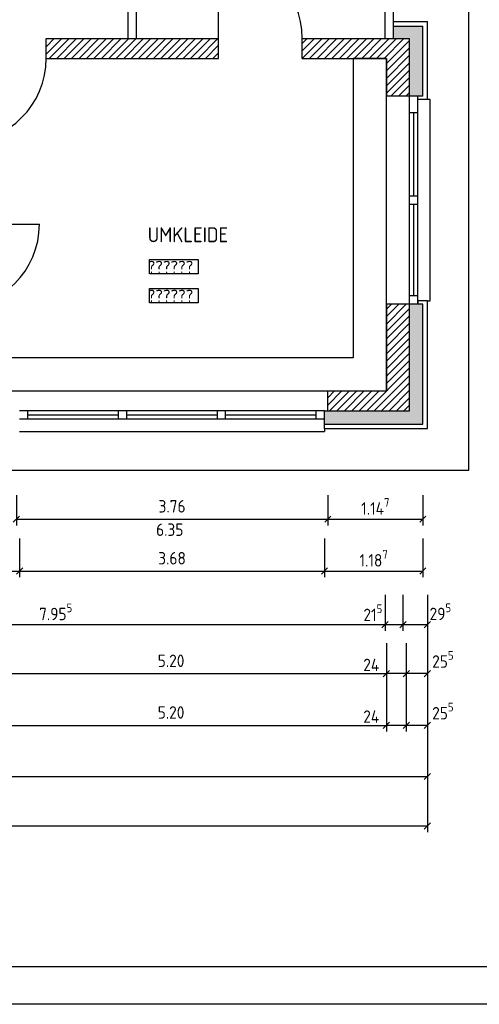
# Model space of a CAD drawing. Header units: metres. Extents: x 0 to 65.5, y 0 to 40.4.
# Tile 8 of 13: x 37.5 to 43, y 0 to 11.9. Entities that reach past the tile are written whole.
import ezdxf

# ---------------------------------------------------------------- set-up
doc = ezdxf.new("R2010")
doc.units = ezdxf.units.M
doc.header["$LTSCALE"] = 0.015
doc.header["$PDMODE"] = 35
for name, color, linetype in [('BEM', 7, 'Continuous'), ('FENSTER', 4, 'Continuous'), ('MOEBEL', 30, 'Continuous'), ('RAHMEN', 7, 'Continuous'), ('SCHRAFFUR', 8, 'Continuous'), ('SONSTIGES', 7, 'Continuous'), ('TEXT', 7, 'Continuous'), ('TUEREN', 35, 'Continuous'), ('UNKLAR', 1, 'Continuous'), ('WAND', 62, 'Continuous')]:
    doc.layers.add(name, color=color, linetype=linetype)
doc.styles.add('ISOCP', font='isocp.shx', dxfattribs={"height": 0.15})
doc.dimstyles.new('METER_2S', dxfattribs={"dimtxt": 0.24, "dimasz": 0.12, "dimexe": 0.12, "dimexo": 0.12, "dimgap": 0.08, "dimtad": 1, "dimdec": 0, "dimlfac": 100, "dimzin": 5, "dimdsep": 46, "dimtxsty": 'ISOCP', "dimblk1": 'OBLIQUE', "dimblk2": 'OBLIQUE', "dimsah": 1, "dimcen": 0, "dimclrd": 256, "dimclre": 256, "dimclrt": 256, "dimadec": 0, "dimazin": 0, "dimtfac": 1, "dimtdec": 0, "dimtofl": 0, "dimtmove": 2, "dimatfit": 3, "dimldrblk": 'DOT', "dimfxl": 0, "dimtolj": 1, "dimtzin": 0, "dimlwd": -1, "dimlwe": -1, "dimarcsym": 0})
pattern_1 = [(45, (-966.651474, 144.88069), (-0.0449012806, 0.0449012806), [])]

# ---------------------------------------------------------------- blocks, each defined once
blk = doc.blocks.new('_OBLIQUE')
at = {"color": 0, "linetype": 'ByBlock'}
blk.add_line((-0.5, -0.5), (0.5, 0.5), dxfattribs=at)
blk = doc.blocks.new('*D55')
at = {"layer": 'BEM'}
for p, q in [((8.963, 4.94), (8.963, 2.075)), ((42.418, 4.94), (42.418, 2.075)), ((42.418, 2.15), (8.963, 2.15))]:
    blk.add_line(p, q, dxfattribs=at)
at = {"layer": 'DEFPOINTS', "color": 0}
for p in [(8.963, 5.015), (42.418, 5.015), (8.963, 2.15)]:
    blk.add_point(p, dxfattribs=at)
at = {"layer": 'BEM', "xscale": 0.075, "yscale": 0.075, "zscale": 0.075, "rotation": 180}
blk.add_blockref('_OBLIQUE', (8.963, 2.15), dxfattribs=at)
at = {"layer": 'BEM', "xscale": 0.075, "yscale": 0.075, "zscale": 0.075}
blk.add_blockref('_OBLIQUE', (42.418, 2.15), dxfattribs=at)
at = {"layer": 'BEM', "insert": (25.691, 2.305), "char_height": 0.15, "attachment_point": 5, "style": 'ISOCP'}
blk.add_mtext('\\A1;33.45\\H0.7X;\\S5^ ;', dxfattribs=at)
blk = doc.blocks.new('_Dot')
at = {"color": 0, "linetype": 'ByBlock', "lineweight": -2}
blk.add_line((-0.5, 0), (-1, 0), dxfattribs=at)
at = {"color": 0, "linetype": 'ByBlock', "const_width": 0.5}
blk.add_lwpolyline([(-0.25, 0, 1), (0.25, 0, 1)], format="xyb", close=True, dxfattribs=at)
blk = doc.blocks.new('*D56')
at = {"layer": 'BEM'}
for p, q in [((42.123, 4.94), (42.123, 4.503)), ((42.418, 4.94), (42.418, 4.503)), ((42.418, 4.578), (42.123, 4.578))]:
    blk.add_line(p, q, dxfattribs=at)
at = {"layer": 'DEFPOINTS', "color": 0}
for p in [(42.123, 5.015), (42.418, 5.015), (42.123, 4.578)]:
    blk.add_point(p, dxfattribs=at)
at = {"layer": 'BEM', "xscale": 0.075, "yscale": 0.075, "zscale": 0.075, "rotation": 180}
blk.add_blockref('_OBLIQUE', (42.123, 4.578), dxfattribs=at)
at = {"layer": 'BEM', "xscale": 0.075, "yscale": 0.075, "zscale": 0.075}
blk.add_blockref('_OBLIQUE', (42.418, 4.578), dxfattribs=at)
at = {"layer": 'BEM', "insert": (42.575, 4.734), "char_height": 0.15, "attachment_point": 5, "style": 'ISOCP'}
blk.add_mtext('\\A1;29\\H0.7X;\\S5^ ;', dxfattribs=at)
blk = doc.blocks.new('*D57')
at = {"layer": 'BEM'}
for p, q in [((41.908, 4.94), (41.908, 4.503)), ((42.123, 4.94), (42.123, 4.503)), ((42.123, 4.578), (41.908, 4.578))]:
    blk.add_line(p, q, dxfattribs=at)
at = {"layer": 'DEFPOINTS', "color": 0}
for p in [(41.908, 5.015), (42.123, 5.015), (41.908, 4.578)]:
    blk.add_point(p, dxfattribs=at)
at = {"layer": 'BEM', "xscale": 0.075, "yscale": 0.075, "zscale": 0.075, "rotation": 180}
blk.add_blockref('_OBLIQUE', (41.908, 4.578), dxfattribs=at)
at = {"layer": 'BEM', "xscale": 0.075, "yscale": 0.075, "zscale": 0.075}
blk.add_blockref('_OBLIQUE', (42.123, 4.578), dxfattribs=at)
at = {"layer": 'BEM', "insert": (41.76, 4.722), "char_height": 0.15, "attachment_point": 5, "style": 'ISOCP'}
blk.add_mtext('\\A1;21\\H0.7X;\\S5^ ;', dxfattribs=at)
blk = doc.blocks.new('*D58')
at = {"layer": 'BEM'}
for p, q in [((33.953, 4.94), (33.953, 4.503)), ((41.908, 4.94), (41.908, 4.503)), ((41.908, 4.578), (33.953, 4.578))]:
    blk.add_line(p, q, dxfattribs=at)
at = {"layer": 'DEFPOINTS', "color": 0}
for p in [(33.953, 5.015), (41.908, 5.015), (33.953, 4.578)]:
    blk.add_point(p, dxfattribs=at)
at = {"layer": 'BEM', "xscale": 0.075, "yscale": 0.075, "zscale": 0.075, "rotation": 180}
blk.add_blockref('_OBLIQUE', (33.953, 4.578), dxfattribs=at)
at = {"layer": 'BEM', "xscale": 0.075, "yscale": 0.075, "zscale": 0.075}
blk.add_blockref('_OBLIQUE', (41.908, 4.578), dxfattribs=at)
at = {"layer": 'BEM', "insert": (37.931, 4.733), "char_height": 0.15, "attachment_point": 5, "style": 'ISOCP'}
blk.add_mtext('\\A1;7.95\\H0.7X;\\S5^ ;', dxfattribs=at)
blk = doc.blocks.new('*D106')
at = {"layer": 'BEM'}
for p, q in [((35.676, 5.618), (35.676, 5.15)), ((37.496, 5.618), (37.496, 5.15)), ((35.676, 5.225), (37.496, 5.225))]:
    blk.add_line(p, q, dxfattribs=at)
at = {"layer": 'DEFPOINTS', "color": 0}
for p in [(35.676, 5.693), (37.496, 5.693), (37.496, 5.225)]:
    blk.add_point(p, dxfattribs=at)
at = {"layer": 'BEM', "xscale": 0.075, "yscale": 0.075, "zscale": 0.075, "rotation": 180}
blk.add_blockref('_OBLIQUE', (35.676, 5.225), dxfattribs=at)
at = {"layer": 'BEM', "xscale": 0.075, "yscale": 0.075, "zscale": 0.075}
blk.add_blockref('_OBLIQUE', (37.496, 5.225), dxfattribs=at)
at = {"layer": 'BEM', "insert": (36.586, 5.38), "char_height": 0.15, "attachment_point": 5, "style": 'ISOCP'}
blk.add_mtext('\\A1;1.82', dxfattribs=at)
blk = doc.blocks.new('*D107')
at = {"layer": 'BEM'}
for p, q in [((37.496, 5.618), (37.496, 5.15)), ((41.176, 5.618), (41.176, 5.15)), ((37.496, 5.225), (41.176, 5.225))]:
    blk.add_line(p, q, dxfattribs=at)
at = {"layer": 'DEFPOINTS', "color": 0}
for p in [(37.496, 5.693), (41.176, 5.693), (41.176, 5.225)]:
    blk.add_point(p, dxfattribs=at)
at = {"layer": 'BEM', "xscale": 0.075, "yscale": 0.075, "zscale": 0.075, "rotation": 180}
blk.add_blockref('_OBLIQUE', (37.496, 5.225), dxfattribs=at)
at = {"layer": 'BEM', "xscale": 0.075, "yscale": 0.075, "zscale": 0.075}
blk.add_blockref('_OBLIQUE', (41.176, 5.225), dxfattribs=at)
at = {"layer": 'BEM', "insert": (39.336, 5.38), "char_height": 0.15, "attachment_point": 5, "style": 'ISOCP'}
blk.add_mtext('\\A1;3.68', dxfattribs=at)
blk = doc.blocks.new('*D108')
at = {"layer": 'BEM'}
for p, q in [((41.176, 5.618), (41.176, 5.15)), ((42.363, 5.618), (42.363, 5.15)), ((41.176, 5.225), (42.363, 5.225))]:
    blk.add_line(p, q, dxfattribs=at)
at = {"layer": 'DEFPOINTS', "color": 0}
for p in [(41.176, 5.693), (42.363, 5.693), (42.363, 5.225)]:
    blk.add_point(p, dxfattribs=at)
at = {"layer": 'BEM', "xscale": 0.075, "yscale": 0.075, "zscale": 0.075, "rotation": 180}
blk.add_blockref('_OBLIQUE', (41.176, 5.225), dxfattribs=at)
at = {"layer": 'BEM', "xscale": 0.075, "yscale": 0.075, "zscale": 0.075}
blk.add_blockref('_OBLIQUE', (42.363, 5.225), dxfattribs=at)
at = {"layer": 'BEM', "insert": (41.77, 5.38), "char_height": 0.15, "attachment_point": 5, "style": 'ISOCP'}
blk.add_mtext('\\A1;1.18\\H0.7X;\\S7^ ;', dxfattribs=at)
blk = doc.blocks.new('*D114')
at = {"layer": 'BEM'}
for p, q in [((37.456, 6.14), (37.456, 5.776)), ((41.216, 6.14), (41.216, 5.776)), ((37.456, 5.851), (41.216, 5.851))]:
    blk.add_line(p, q, dxfattribs=at)
at = {"layer": 'DEFPOINTS', "color": 0}
for p in [(37.456, 6.215), (41.216, 6.215), (41.216, 5.851)]:
    blk.add_point(p, dxfattribs=at)
at = {"layer": 'BEM', "xscale": 0.075, "yscale": 0.075, "zscale": 0.075, "rotation": 180}
blk.add_blockref('_OBLIQUE', (37.456, 5.851), dxfattribs=at)
at = {"layer": 'BEM', "xscale": 0.075, "yscale": 0.075, "zscale": 0.075}
blk.add_blockref('_OBLIQUE', (41.216, 5.851), dxfattribs=at)
at = {"layer": 'BEM', "insert": (39.336, 6.006), "char_height": 0.15, "attachment_point": 5, "style": 'ISOCP'}
blk.add_mtext('\\A1;3.76', dxfattribs=at)
blk = doc.blocks.new('*D115')
at = {"layer": 'BEM'}
for p, q in [((41.216, 6.14), (41.216, 5.776)), ((42.363, 6.14), (42.363, 5.776)), ((41.216, 5.851), (42.363, 5.851))]:
    blk.add_line(p, q, dxfattribs=at)
at = {"layer": 'DEFPOINTS', "color": 0}
for p in [(41.216, 6.215), (42.363, 6.215), (42.363, 5.851)]:
    blk.add_point(p, dxfattribs=at)
at = {"layer": 'BEM', "xscale": 0.075, "yscale": 0.075, "zscale": 0.075, "rotation": 180}
blk.add_blockref('_OBLIQUE', (41.216, 5.851), dxfattribs=at)
at = {"layer": 'BEM', "xscale": 0.075, "yscale": 0.075, "zscale": 0.075}
blk.add_blockref('_OBLIQUE', (42.363, 5.851), dxfattribs=at)
at = {"layer": 'BEM', "insert": (41.79, 6.006), "char_height": 0.15, "attachment_point": 5, "style": 'ISOCP'}
blk.add_mtext('\\A1;1.14\\H0.7X;\\S7^ ;', dxfattribs=at)
blk = doc.blocks.new('*D117')
at = {"layer": 'BEM'}
for p, q in [((42.164, 4.355), (42.164, 3.913)), ((42.418, 4.355), (42.418, 3.913)), ((42.418, 3.988), (42.164, 3.988))]:
    blk.add_line(p, q, dxfattribs=at)
at = {"layer": 'DEFPOINTS', "color": 0}
for p in [(42.164, 4.43), (42.418, 4.43), (42.164, 3.988)]:
    blk.add_point(p, dxfattribs=at)
at = {"layer": 'BEM', "xscale": 0.075, "yscale": 0.075, "zscale": 0.075, "rotation": 180}
blk.add_blockref('_OBLIQUE', (42.164, 3.988), dxfattribs=at)
at = {"layer": 'BEM', "xscale": 0.075, "yscale": 0.075, "zscale": 0.075}
blk.add_blockref('_OBLIQUE', (42.418, 3.988), dxfattribs=at)
at = {"layer": 'BEM', "insert": (42.606, 4.16), "char_height": 0.15, "attachment_point": 5, "style": 'ISOCP'}
blk.add_mtext('\\A1;25\\H0.7X;\\S5^ ;', dxfattribs=at)
blk = doc.blocks.new('*D118')
at = {"layer": 'BEM'}
for p, q in [((41.924, 4.355), (41.924, 3.913)), ((42.164, 4.355), (42.164, 3.913)), ((42.164, 3.988), (41.924, 3.988))]:
    blk.add_line(p, q, dxfattribs=at)
at = {"layer": 'DEFPOINTS', "color": 0}
for p in [(41.924, 4.43), (42.164, 4.43), (41.924, 3.988)]:
    blk.add_point(p, dxfattribs=at)
at = {"layer": 'BEM', "xscale": 0.075, "yscale": 0.075, "zscale": 0.075, "rotation": 180}
blk.add_blockref('_OBLIQUE', (41.924, 3.988), dxfattribs=at)
at = {"layer": 'BEM', "xscale": 0.075, "yscale": 0.075, "zscale": 0.075}
blk.add_blockref('_OBLIQUE', (42.164, 3.988), dxfattribs=at)
at = {"layer": 'BEM', "insert": (41.741, 4.093), "char_height": 0.15, "attachment_point": 5, "style": 'ISOCP'}
blk.add_mtext('\\A1;24', dxfattribs=at)
blk = doc.blocks.new('*D123')
at = {"layer": 'BEM'}
for p, q in [((36.724, 4.355), (36.724, 3.289)), ((41.924, 4.355), (41.924, 3.289)), ((36.724, 3.364), (41.924, 3.364))]:
    blk.add_line(p, q, dxfattribs=at)
at = {"layer": 'DEFPOINTS', "color": 0}
for p in [(36.724, 4.43), (41.924, 4.43), (41.924, 3.364)]:
    blk.add_point(p, dxfattribs=at)
at = {"layer": 'BEM', "xscale": 0.075, "yscale": 0.075, "zscale": 0.075, "rotation": 180}
blk.add_blockref('_OBLIQUE', (36.724, 3.364), dxfattribs=at)
at = {"layer": 'BEM', "xscale": 0.075, "yscale": 0.075, "zscale": 0.075}
blk.add_blockref('_OBLIQUE', (41.924, 3.364), dxfattribs=at)
at = {"layer": 'BEM', "insert": (39.324, 3.52), "char_height": 0.15, "attachment_point": 5, "style": 'ISOCP'}
blk.add_mtext('\\A1;5.20', dxfattribs=at)
blk = doc.blocks.new('*D124')
at = {"layer": 'BEM'}
for p, q in [((42.164, 4.356), (42.164, 3.289)), ((42.418, 3.732), (42.418, 3.289)), ((42.418, 3.364), (42.164, 3.364))]:
    blk.add_line(p, q, dxfattribs=at)
at = {"layer": 'DEFPOINTS', "color": 0}
for p in [(42.164, 4.431), (42.418, 3.807), (42.164, 3.364)]:
    blk.add_point(p, dxfattribs=at)
at = {"layer": 'BEM', "xscale": 0.075, "yscale": 0.075, "zscale": 0.075, "rotation": 180}
blk.add_blockref('_OBLIQUE', (42.164, 3.364), dxfattribs=at)
at = {"layer": 'BEM', "xscale": 0.075, "yscale": 0.075, "zscale": 0.075}
blk.add_blockref('_OBLIQUE', (42.418, 3.364), dxfattribs=at)
at = {"layer": 'BEM', "insert": (42.606, 3.537), "char_height": 0.15, "attachment_point": 5, "style": 'ISOCP'}
blk.add_mtext('\\A1;25\\H0.7X;\\S5^ ;', dxfattribs=at)
blk = doc.blocks.new('*D125')
at = {"layer": 'BEM'}
for p, q in [((41.924, 4.356), (41.924, 3.289)), ((42.164, 4.356), (42.164, 3.289)), ((42.164, 3.364), (41.924, 3.364))]:
    blk.add_line(p, q, dxfattribs=at)
at = {"layer": 'DEFPOINTS', "color": 0}
for p in [(41.924, 4.431), (42.164, 4.431), (41.924, 3.364)]:
    blk.add_point(p, dxfattribs=at)
at = {"layer": 'BEM', "xscale": 0.075, "yscale": 0.075, "zscale": 0.075, "rotation": 180}
blk.add_blockref('_OBLIQUE', (41.924, 3.364), dxfattribs=at)
at = {"layer": 'BEM', "xscale": 0.075, "yscale": 0.075, "zscale": 0.075}
blk.add_blockref('_OBLIQUE', (42.164, 3.364), dxfattribs=at)
at = {"layer": 'BEM', "insert": (41.741, 3.47), "char_height": 0.15, "attachment_point": 5, "style": 'ISOCP'}
blk.add_mtext('\\A1;24', dxfattribs=at)
blk = doc.blocks.new('*D134')
at = {"layer": 'BEM'}
for p, q in [((36.724, 4.35), (36.724, 3.913)), ((41.924, 4.298), (41.924, 3.913)), ((36.724, 3.988), (41.924, 3.988))]:
    blk.add_line(p, q, dxfattribs=at)
at = {"layer": 'DEFPOINTS', "color": 0}
for p in [(36.724, 4.425), (41.924, 4.373), (41.924, 3.988)]:
    blk.add_point(p, dxfattribs=at)
at = {"layer": 'BEM', "xscale": 0.075, "yscale": 0.075, "zscale": 0.075, "rotation": 180}
blk.add_blockref('_OBLIQUE', (36.724, 3.988), dxfattribs=at)
at = {"layer": 'BEM', "xscale": 0.075, "yscale": 0.075, "zscale": 0.075}
blk.add_blockref('_OBLIQUE', (41.924, 3.988), dxfattribs=at)
at = {"layer": 'BEM', "insert": (39.324, 4.143), "char_height": 0.15, "attachment_point": 5, "style": 'ISOCP'}
blk.add_mtext('\\A1;5.20', dxfattribs=at)
blk = doc.blocks.new('*D177')
at = {"layer": 'BEM'}
for p, q in [((43.636, 8.443), (44.12, 8.443)), ((44.045, 6.998), (44.045, 8.443)), ((43.636, 6.998), (44.12, 6.998))]:
    blk.add_line(p, q, dxfattribs=at)
at = {"layer": 'DEFPOINTS', "color": 0}
for p in [(43.561, 8.443), (44.045, 8.443), (43.561, 6.998)]:
    blk.add_point(p, dxfattribs=at)
at = {"layer": 'BEM', "xscale": 0.075, "yscale": 0.075, "zscale": 0.075}
for p, rotation in [((44.045, 8.443), 90), ((44.045, 6.998), 270)]:
    blk.add_blockref('_OBLIQUE', p, dxfattribs=dict(at, rotation=rotation))
at = {"layer": 'BEM', "insert": (43.89, 7.72), "char_height": 0.15, "attachment_point": 5, "rotation": 90, "style": 'ISOCP'}
blk.add_mtext('\\A1;1.44\\H0.7X;\\S5^ ;', dxfattribs=at)
blk = doc.blocks.new('*D182')
at = {"layer": 'BEM'}
for p, q in [((28.504, 4.35), (28.504, 2.673)), ((42.418, 4.35), (42.418, 2.673)), ((28.504, 2.748), (42.418, 2.748))]:
    blk.add_line(p, q, dxfattribs=at)
at = {"layer": 'DEFPOINTS', "color": 0}
for p in [(28.504, 4.425), (42.418, 4.425), (42.418, 2.748)]:
    blk.add_point(p, dxfattribs=at)
at = {"layer": 'BEM', "xscale": 0.075, "yscale": 0.075, "zscale": 0.075, "rotation": 180}
blk.add_blockref('_OBLIQUE', (28.504, 2.748), dxfattribs=at)
at = {"layer": 'BEM', "xscale": 0.075, "yscale": 0.075, "zscale": 0.075}
blk.add_blockref('_OBLIQUE', (42.418, 2.748), dxfattribs=at)
at = {"layer": 'BEM', "insert": (35.461, 2.903), "char_height": 0.15, "attachment_point": 5, "style": 'ISOCP'}
blk.add_mtext('\\A1;13.91', dxfattribs=at)

msp = doc.modelspace()

# ---------------------------------------------------------------- hatches: boundary and pattern name
at = {"layer": 'SCHRAFFUR'}
for points in [[(42.363, 11.798), (42.008, 11.798), (42.008, 11.648), (42.203, 11.648), (42.203, 10.953), (42.363, 10.953)], [(42.363, 8.443), (42.203, 8.443), (42.203, 7.158), (41.176, 7.158), (41.176, 6.998), (42.363, 6.998)]]:
    msp.add_hatch(color=256, dxfattribs=at).paths.add_polyline_path(points)
h = msp.add_hatch(dxfattribs=at)
h.set_pattern_fill('ANSI31', color=256, scale=0.02, style=0)
h.set_pattern_definition(pattern_1)
h.paths.add_polyline_path([(37.816, 11.648), (37.816, 11.408), (39.898, 11.408), (39.898, 11.648)])
h = msp.add_hatch(dxfattribs=at)
h.set_pattern_fill('ANSI31', color=256, scale=0.02, style=0)
h.set_pattern_definition(pattern_1)
h.paths.add_polyline_path([(41.924, 11.408), (41.924, 10.953), (42.203, 10.953), (42.203, 11.648), (40.908, 11.648), (40.908, 11.408)])
h = msp.add_hatch(dxfattribs=at)
h.set_pattern_fill('ANSI31', color=256, scale=0.02, style=0)
h.set_pattern_definition(pattern_1)
h.paths.add_polyline_path([(41.924, 7.398), (41.216, 7.398), (41.216, 7.158), (42.203, 7.158), (42.203, 8.443), (41.924, 8.443)])

# ---------------------------------------------------------------- linework, layer by layer
at = {"layer": 'FENSTER'}
for p, q in [((41.924, 8.443), (41.924, 10.953)), ((42.203, 8.443), (42.203, 10.953)), ((42.303, 8.443), (42.303, 10.953)), ((42.453, 10.913), (42.418, 10.913)), ((42.453, 8.483), (42.453, 10.913)), ((42.303, 10.753), (42.203, 10.753)), ((42.253, 9.748), (42.253, 10.753)), ((42.303, 9.748), (42.203, 9.748)), ((42.303, 9.648), (42.203, 9.648)), ((42.253, 8.543), (42.253, 9.648)), ((42.303, 8.543), (42.203, 8.543)), ((42.418, 8.483), (42.453, 8.483)), ((37.456, 7.398), (41.216, 7.398)), ((41.176, 7.158), (37.496, 7.158)), ((37.596, 7.058), (37.596, 7.158)), ((38.69, 7.058), (38.69, 7.158)), ((38.79, 7.058), (38.79, 7.158)), ((39.883, 7.058), (39.883, 7.158)), ((39.983, 7.058), (39.983, 7.158)), ((41.076, 7.058), (41.076, 7.158)), ((41.176, 7.058), (37.496, 7.058)), ((37.596, 7.108), (38.69, 7.108)), ((38.79, 7.108), (39.883, 7.108)), ((39.983, 7.108), (41.076, 7.108)), ((37.496, 6.908), (41.176, 6.908)), ((41.176, 6.943), (41.176, 6.908))]:
    msp.add_line(p, q, dxfattribs=at)
at = {"layer": 'MOEBEL'}
msp.add_lwpolyline([(41.924, 10.953), (41.924, 11.408), (41.524, 11.408), (41.524, 7.798), (36.724, 7.798), (36.724, 7.398), (37.456, 7.398), (41.216, 7.398), (41.924, 7.398), (41.924, 8.443)], close=True, dxfattribs=at)
at = {"layer": 'RAHMEN'}
for points in [[(65.45, 0), (0, 0), (0, 40.4), (65.45, 40.4)], [(65, 0.45), (2, 0.45), (2, 39.95), (65, 39.95)]]:
    msp.add_lwpolyline(points, close=True, dxfattribs=at)
at = {"layer": 'SONSTIGES'}
for p, q in [((42.918, 6.443), (42.918, 16.748)), ((42.008, 11.853), (42.418, 11.853)), ((42.418, 10.913), (42.418, 11.853)), ((42.303, 10.913), (42.303, 10.953)), ((42.418, 10.913), (42.303, 10.913)), ((42.418, 8.483), (42.303, 8.483)), ((42.303, 8.483), (42.303, 8.443)), ((42.418, 6.943), (42.418, 8.483)), ((41.176, 6.943), (41.176, 6.998)), ((41.176, 6.943), (42.418, 6.943)), ((28.004, 6.443), (42.918, 6.443))]:
    msp.add_line(p, q, dxfattribs=at)
at = {"layer": 'TUEREN'}
for p, q in [((39.898, 11.648), (39.898, 12.658)), ((36.724, 9.408), (37.734, 9.408))]:
    msp.add_line(p, q, dxfattribs=at)
for centre, start, end in [((39.898, 11.648), 0, 90), ((36.806, 11.408), 270, 0), ((36.724, 9.408), 270, 0)]:
    msp.add_arc(centre, 1.01, start, end, dxfattribs=at)
at = {"layer": 'UNKLAR'}
for points in [[(39.065, 8.982), (39.653, 8.982), (39.653, 8.81), (39.065, 8.81)], [(39.065, 8.634), (39.653, 8.634), (39.653, 8.462), (39.065, 8.462)]]:
    msp.add_lwpolyline(points, close=True, dxfattribs=at)
at = {"layer": 'WAND'}
for p, q in [((38.807, 11.648), (38.807, 13.008)), ((38.907, 11.648), (38.907, 13.008)), ((41.908, 11.648), (41.908, 13.008)), ((42.008, 11.648), (42.008, 13.008)), ((42.008, 11.798), (42.363, 11.798)), ((42.363, 10.953), (42.363, 11.798)), ((37.816, 11.408), (37.816, 11.648)), ((37.816, 11.648), (39.898, 11.648)), ((39.898, 11.408), (39.898, 11.648)), ((40.908, 11.408), (40.908, 11.648)), ((40.908, 11.648), (42.203, 11.648)), ((42.203, 10.953), (42.203, 11.648)), ((37.816, 11.408), (39.898, 11.408)), ((40.908, 11.408), (41.924, 11.408)), ((41.924, 11.408), (41.924, 10.953)), ((42.363, 10.953), (41.924, 10.953)), ((42.363, 8.443), (41.924, 8.443)), ((41.924, 8.443), (41.924, 7.398)), ((42.203, 7.158), (42.203, 8.443)), ((42.363, 6.998), (42.363, 8.443)), ((41.216, 7.158), (41.216, 7.398)), ((41.216, 7.398), (41.924, 7.398)), ((41.176, 6.998), (41.176, 7.158)), ((41.176, 7.158), (42.203, 7.158)), ((41.176, 6.998), (42.363, 6.998))]:
    msp.add_line(p, q, dxfattribs=at)

# ---------------------------------------------------------------- texts
at = {"layer": 'BEM', "insert": (39.308, 5.724), "char_height": 0.15, "attachment_point": 5, "style": 'ISOCP'}
msp.add_mtext('\\A1;6.35', dxfattribs=at)
at = {"layer": 'TEXT', "style": 'ISOCP'}
for s, height, p in [('UMKLEIDE', 0.18, (39.042, 9.191)), ('??????', 0.15, (39.042, 8.817)), ('??????', 0.15, (39.042, 8.469))]:
    msp.add_text(s, height=height, dxfattribs=at).set_placement(p)

# ---------------------------------------------------------------- dimensions: what is measured, and where the dimension line sits
at = {"layer": 'BEM'}
dim = msp.add_linear_dim(base=(44.045, 8.443), p1=(43.561, 6.998), p2=(43.561, 8.443), angle=90, text='1.44\\H0.7X;\\S5^ ;', dimstyle='METER_2S', override={"dimtxt": 0.15, "dimasz": 0.075, "dimexe": 0.075, "dimexo": 0.075, "dimdec": 2, "dimlfac": 1}, dxfattribs=at)
dim.commit()
dim.dimension.update_dxf_attribs({"geometry": '*D177', "text_midpoint": (43.89, 7.72)})
for base, p1, p2, text, picture, middle in [((42.363, 5.851), (41.216, 6.215), (42.363, 6.215), '1.14\\H0.7X;\\S7^ ;', '*D115', (41.79, 6.006)), ((42.363, 5.225), (41.176, 5.693), (42.363, 5.693), '1.18\\H0.7X;\\S7^ ;', '*D108', (41.77, 5.38)), ((33.953, 4.578), (41.908, 5.015), (33.953, 5.015), '7.95\\H0.7X;\\S5^ ;', '*D58', (37.931, 4.733)), ((8.963, 2.15), (42.418, 5.015), (8.963, 5.015), '33.45\\H0.7X;\\S5^ ;', '*D55', (25.691, 2.305))]:
    dim = msp.add_linear_dim(base=base, p1=p1, p2=p2, text=text, dimstyle='METER_2S', override={"dimtxt": 0.15, "dimasz": 0.075, "dimexe": 0.075, "dimexo": 0.075, "dimdec": 2, "dimlfac": 1}, dxfattribs=at)
    dim.commit()
    dim.dimension.update_dxf_attribs({"geometry": picture, "text_midpoint": middle})
for base, p1, p2, picture, middle in [((41.216, 5.851), (37.456, 6.215), (41.216, 6.215), '*D114', (39.336, 6.006)), ((37.496, 5.225), (35.676, 5.693), (37.496, 5.693), '*D106', (36.586, 5.38)), ((41.176, 5.225), (37.496, 5.693), (41.176, 5.693), '*D107', (39.336, 5.38)), ((42.418, 2.748), (28.504, 4.425), (42.418, 4.425), '*D182', (35.461, 2.903)), ((41.924, 3.364), (36.724, 4.43), (41.924, 4.43), '*D123', (39.324, 3.52)), ((41.924, 3.988), (36.724, 4.425), (41.924, 4.373), '*D134', (39.324, 4.143))]:
    dim = msp.add_linear_dim(base=base, p1=p1, p2=p2, dimstyle='METER_2S', override={"dimtxt": 0.15, "dimasz": 0.075, "dimexe": 0.075, "dimexo": 0.075, "dimdec": 2, "dimlfac": 1}, dxfattribs=at)
    dim.commit()
    dim.dimension.update_dxf_attribs({"geometry": picture, "text_midpoint": middle})
for base, p1, p2, text, picture, middle in [((41.908, 4.578), (42.123, 5.015), (41.908, 5.015), '21\\H0.7X;\\S5^ ;', '*D57', (41.76, 4.722)), ((42.123, 4.578), (42.418, 5.015), (42.123, 5.015), '29\\H0.7X;\\S5^ ;', '*D56', (42.575, 4.734)), ((42.164, 3.988), (42.418, 4.43), (42.164, 4.43), '25\\H0.7X;\\S5^ ;', '*D117', (42.606, 4.16)), ((42.164, 3.364), (42.418, 3.807), (42.164, 4.431), '25\\H0.7X;\\S5^ ;', '*D124', (42.606, 3.537))]:
    dim = msp.add_linear_dim(base=base, p1=p1, p2=p2, text=text, dimstyle='METER_2S', override={"dimtxt": 0.15, "dimasz": 0.075, "dimexe": 0.075, "dimexo": 0.075}, dxfattribs=at)
    dim.commit()
    dim.dimension.update_dxf_attribs({"geometry": picture, "text_midpoint": middle, "dimtype": 160})
for base, p1, p2, picture, middle in [((41.924, 3.364), (42.164, 4.431), (41.924, 4.431), '*D125', (41.741, 3.47)), ((41.924, 3.988), (42.164, 4.43), (41.924, 4.43), '*D118', (41.741, 4.093))]:
    dim = msp.add_linear_dim(base=base, p1=p1, p2=p2, dimstyle='METER_2S', override={"dimtxt": 0.15, "dimasz": 0.075, "dimexe": 0.075, "dimexo": 0.075}, dxfattribs=at)
    dim.commit()
    dim.dimension.update_dxf_attribs({"geometry": picture, "text_midpoint": middle, "dimtype": 160})

doc.saveas('drawing.dxf')
